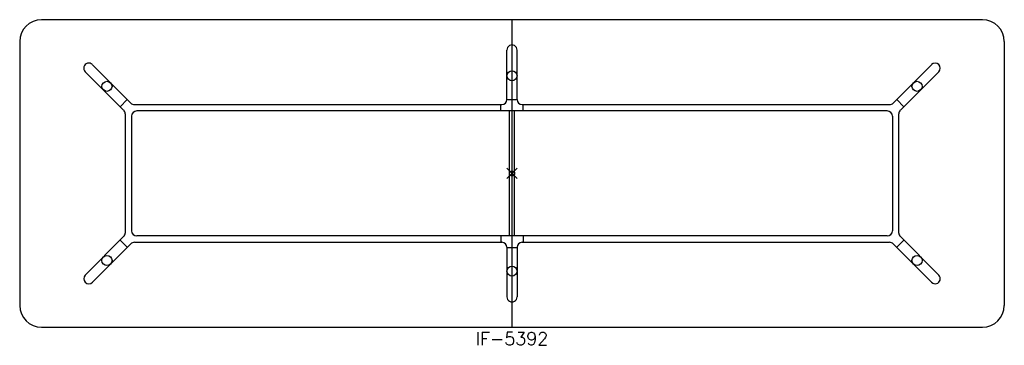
# Model space of a CAD drawing. Header units: inches. Extents: x -96 to 96, y -34 to 30.
import ezdxf
from ezdxf.enums import TextEntityAlignment as Align

# ---------------------------------------------------------------- set-up
doc = ezdxf.new("R2010")
doc.units = ezdxf.units.IN
doc.header["$MEASUREMENT"] = 0
doc.header["$PDMODE"] = 35
doc.layers.add('AFUTL-P', color=2, linetype='Continuous')
doc.layers.add('AFUTL-P-TN', color=2, linetype='Continuous')
doc.styles.get("Standard").update_dxf_attribs({"font": 'txt.shx'})

msp = doc.modelspace()

# ---------------------------------------------------------------- linework, layer by layer
at = {"layer": 'AFUTL-P'}
for p, q in [((91.75, 30), (-91.75, 30)), ((0, -30), (0, 30)), ((-96, 25.75), (-96, -25.75)), ((96, 25.75), (96, -25.75)), ((-0.98, 14.42), (-0.98, 24.07)), ((0.98, 14.42), (0.98, 24.07)), ((-81.83, 21.22), (-74.33, 13.73)), ((81.83, 21.22), (74.33, 13.73)), ((-75.73, 12.34), (-83.22, 19.83)), ((75.73, 12.34), (83.22, 19.83)), ((-76.41, 13.02), (-75.02, 14.41)), ((-0.98, 14.44), (0.98, 14.44)), ((76.41, 13.02), (75.02, 14.41)), ((-75.43, 11.63), (-75.43, -11.63)), ((-73.63, 13.44), (-1.97, 13.44)), ((73.18, 12.19), (-73.18, 12.19)), ((-2.17, 12.19), (-2.17, 13.44)), ((-0.5, -12.19), (-0.5, 12.19)), ((0.5, -12.19), (0.5, 12.19)), ((1.97, 13.44), (73.63, 13.44)), ((2.17, 12.19), (2.17, 13.44)), ((75.43, -11.63), (75.43, 11.63)), ((-74.18, 11.19), (-74.18, -11.19)), ((74.18, 11.19), (74.18, -11.19)), ((-75.73, -12.34), (-83.22, -19.83)), ((-76.41, -13.02), (-75.02, -14.41)), ((-73.63, -13.44), (-1.97, -13.44)), ((73.18, -12.19), (-73.18, -12.19)), ((-2.17, -12.19), (-2.17, -13.44)), ((1.97, -13.44), (73.63, -13.44)), ((2.17, -12.19), (2.17, -13.44)), ((76.41, -13.02), (75.02, -14.41)), ((75.73, -12.34), (83.22, -19.83)), ((-81.83, -21.22), (-74.33, -13.73)), ((-0.98, -14.42), (-0.98, -24.07)), ((-0.98, -14.44), (0.98, -14.44)), ((0.98, -14.42), (0.98, -24.07)), ((81.83, -21.22), (74.33, -13.73)), ((-91.75, -30), (91.75, -30))]:
    msp.add_line(p, q, dxfattribs=at)
for centre in [(0, 19.06), (-78.98, 16.99), (78.98, 16.99), (-78.98, -16.99), (78.98, -16.99), (0, -19.06)]:
    msp.add_circle(centre, 0.984, dxfattribs=at)
for centre, radius, start, end in [((-91.75, 25.75), 4.25, 90, 180), ((91.75, 25.75), 4.25, 360, 90), ((-73.63, 14.44), 1, 225, 270), ((-1.97, 14.42), 0.984, 270, 0), ((1.97, 14.42), 0.984, 180, 270), ((73.63, 14.44), 1, 270, 315), ((-76.43, 11.63), 1, 0, 45), ((-73.18, 11.19), 1, 90, 180), ((73.18, 11.19), 1, 0, 90), ((76.43, 11.63), 1, 135, 180), ((-73.18, -11.19), 1, 180, 270), ((73.18, -11.19), 1, 270, 360), ((-76.43, -11.63), 1, 315, 0), ((-73.63, -14.44), 1, 90, 135), ((-1.97, -14.42), 0.984, 0, 90), ((1.97, -14.42), 0.984, 90, 180), ((73.63, -14.44), 1, 45, 90), ((76.43, -11.63), 1, 180, 225), ((-91.75, -25.75), 4.25, 180, 270), ((91.75, -25.75), 4.25, 270, 0)]:
    msp.add_arc(centre, radius, start, end, dxfattribs=at)
for centre, major_axis, start_param, end_param in [((0, 24.07), (0, -1.01), 1.570796, 4.712389), ((-82.52, 20.53), (0.712, -0.712), 1.570796, 4.712389), ((82.52, 20.53), (0.712, 0.712), -1.570796, 1.570796), ((-82.52, -20.53), (-0.712, -0.712), -1.570796, 1.570796), ((82.52, -20.53), (-0.712, 0.712), 1.570796, 4.712389), ((0, -24.07), (0, -1.01), 4.712389, 7.853982)]:
    msp.add_ellipse(centre, major_axis=major_axis, ratio=0.978148, start_param=start_param, end_param=end_param, dxfattribs=at)
msp.add_point((0, 0), dxfattribs=at)

# ---------------------------------------------------------------- texts
at = {"layer": 'AFUTL-P-TN'}
msp.add_text('IF-5392', height=2.5, dxfattribs=at).set_placement((0, -33.5), align=Align.CENTER)

doc.saveas('drawing.dxf')
